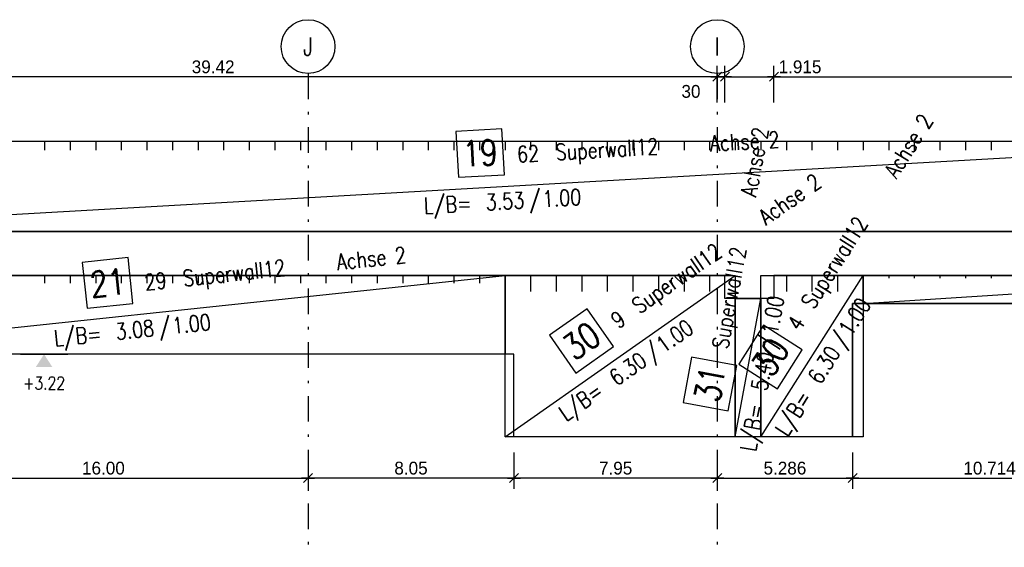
# Model space of a CAD drawing. Extents: x 0 to 238, y 0 to 168.
# Tile 14 of 31: x 36 to 75, y 83 to 103. Entities that reach past the tile are written whole.
import ezdxf
from ezdxf.enums import TextEntityAlignment as Align

# ---------------------------------------------------------------- set-up
doc = ezdxf.new("R2010")
doc.units = 0
doc.header["$LTSCALE"] = 2
doc.header["$MEASUREMENT"] = 0
doc.linetypes.add('AUSGEZOGEN', pattern=[0])
doc.linetypes.add('STRICHPUNKT', pattern=[1, 0.5, -0.25, 0, -0.25])
doc.layers.get('0').update_dxf_attribs({"linetype": 'CONTINUOUS'})
doc.layers.get('DEFPOINTS').update_dxf_attribs({"linetype": 'AUSGEZOGEN'})
for name, color, linetype in [('T__ACHS', 1, 'CONTINUOUS'), ('T__KONS', 3, 'CONTINUOUS'), ('T__M019', 7, 'CONTINUOUS'), ('T__M021', 7, 'CONTINUOUS'), ('T__M023', 7, 'CONTINUOUS'), ('T__M030', 7, 'CONTINUOUS'), ('T__M031', 7, 'CONTINUOUS'), ('T__VERM', 2, 'CONTINUOUS')]:
    doc.layers.add(name, color=color, linetype=linetype)
doc.styles.add('SIMPLEX8', font='simplexd', dxfattribs={"width": 0.8})
doc.dimstyles.new('SOFIBEMLI', dxfattribs={"dimtxt": 0.5, "dimasz": 0.05, "dimexe": 0.18, "dimexo": 0.0625, "dimgap": 0.135, "dimtad": 1, "dimdec": 0, "dimrnd": 0.001, "dimzin": 0, "dimdsep": 46, "dimtxsty": 'Standard', "dimblk1": 'SOFI-VERLI', "dimblk2": 'SOFI-VERRE', "dimsah": 1, "dimcen": 0.5, "dimse1": 1, "dimse2": 1, "dimclrd": 1, "dimclrt": 2, "dimadec": 0, "dimazin": 0, "dimtfac": 1, "dimtdec": 4, "dimtmove": 0, "dimatfit": 3, "dimldrblk": 'SOFI-VERLI', "dimfxl": 0, "dimtolj": 1, "dimtzin": 0, "dimarcsym": 0})
doc.dimstyles.new('SOFIBEMRE', dxfattribs={"dimtxt": 0.5, "dimasz": 0.05, "dimexe": 0.18, "dimexo": 0.0625, "dimgap": 0.135, "dimtad": 1, "dimdec": 0, "dimrnd": 0.001, "dimzin": 0, "dimdsep": 46, "dimtxsty": 'Standard', "dimblk1": 'SOFI-VERRE', "dimblk2": 'SOFI-VERLI', "dimsah": 1, "dimcen": 0.5, "dimse1": 1, "dimse2": 1, "dimclrd": 1, "dimclrt": 2, "dimadec": 0, "dimazin": 0, "dimtfac": 1, "dimtdec": 4, "dimtmove": 0, "dimatfit": 3, "dimldrblk": 'SOFI-VERRE', "dimfxl": 0, "dimtolj": 1, "dimtzin": 0, "dimarcsym": 0})

# ---------------------------------------------------------------- blocks, each defined once
blk = doc.blocks.new('SOFI-KOTELU')
at = {"color": 0, "linetype": 'Continuous'}
blk.add_line((0, 1.85), (0, -1.85), dxfattribs=at)
blk.add_solid([(0, 0), (-1, 0.65), (-1, -0.65)], dxfattribs=at)
at = {"color": 2, "linetype": 'Continuous', "style": 'SIMPLEX8', "width": 0.8}
blk.add_attdef('KOTE', text='', height=1, rotation=90.00021, dxfattribs=at).set_placement((-2.25, 0), align=Align.MIDDLE)
blk = doc.blocks.new('SOFI-VERRE')
at = {"color": 0, "linetype": 'ByBlock'}
for p, q in [((0, -20), (0, 8.5)), ((-5, 0), (5, 0)), ((3.535, 3.535), (-3.535, -3.535))]:
    blk.add_line(p, q, dxfattribs=at)
blk = doc.blocks.new('SOFI-VERLI')
at = {"color": 0, "linetype": 'ByBlock'}
for p, q in [((0, 20), (0, -8.5)), ((-5, 0), (5, 0)), ((3.535, 3.535), (-3.535, -3.535))]:
    blk.add_line(p, q, dxfattribs=at)
blk = doc.blocks.new('*D159')
at = {"color": 1, "linetype": 'ByBlock'}
blk.add_line((31.565, 85.5), (47.465, 85.5), dxfattribs=at)
at = {"layer": 'DEFPOINTS', "color": 0, "linetype": 'ByBlock'}
for p in [(31.515, 89.144), (47.515, 89.144), (47.515, 85.5)]:
    blk.add_point(p, dxfattribs=at)
at = {"color": 1, "linetype": 'ByBlock', "xscale": 0.05, "yscale": 0.05, "zscale": 0.05, "rotation": 180}
blk.add_blockref('SOFI-VERRE', (31.515, 85.5), dxfattribs=at)
at = {"color": 1, "linetype": 'ByBlock', "xscale": 0.05, "yscale": 0.05, "zscale": 0.05}
blk.add_blockref('SOFI-VERLI', (47.515, 85.5), dxfattribs=at)
at = {"color": 2, "linetype": 'ByBlock', "insert": (39.515, 85.885), "char_height": 0.5, "attachment_point": 5}
blk.add_mtext('\\A1;16.00', dxfattribs=at)
blk = doc.blocks.new('*D160')
at = {"color": 1, "linetype": 'ByBlock'}
blk.add_line((55.515, 85.5), (47.565, 85.5), dxfattribs=at)
at = {"layer": 'DEFPOINTS', "color": 0, "linetype": 'ByBlock'}
for p in [(47.515, 89.144), (55.565, 89.144), (47.515, 85.5)]:
    blk.add_point(p, dxfattribs=at)
at = {"color": 1, "linetype": 'ByBlock', "xscale": 0.05, "yscale": 0.05, "zscale": 0.05, "rotation": 180}
blk.add_blockref('SOFI-VERRE', (47.515, 85.5), dxfattribs=at)
at = {"color": 1, "linetype": 'ByBlock', "xscale": 0.05, "yscale": 0.05, "zscale": 0.05}
blk.add_blockref('SOFI-VERLI', (55.565, 85.5), dxfattribs=at)
at = {"color": 2, "linetype": 'ByBlock', "insert": (51.54, 85.885), "char_height": 0.5, "attachment_point": 5}
blk.add_mtext('\\A1;8.05', dxfattribs=at)
blk = doc.blocks.new('*D161')
at = {"color": 1, "linetype": 'ByBlock'}
blk.add_line((63.465, 85.5), (55.615, 85.5), dxfattribs=at)
at = {"layer": 'DEFPOINTS', "color": 0, "linetype": 'ByBlock'}
for p in [(55.565, 89.144), (63.515, 89.144), (55.565, 85.5)]:
    blk.add_point(p, dxfattribs=at)
at = {"color": 1, "linetype": 'ByBlock', "xscale": 0.05, "yscale": 0.05, "zscale": 0.05, "rotation": 180}
blk.add_blockref('SOFI-VERRE', (55.565, 85.5), dxfattribs=at)
at = {"color": 1, "linetype": 'ByBlock', "xscale": 0.05, "yscale": 0.05, "zscale": 0.05}
blk.add_blockref('SOFI-VERLI', (63.515, 85.5), dxfattribs=at)
at = {"color": 2, "linetype": 'ByBlock', "insert": (59.54, 85.885), "char_height": 0.5, "attachment_point": 5}
blk.add_mtext('\\A1;7.95', dxfattribs=at)
blk = doc.blocks.new('*D162')
at = {"color": 1, "linetype": 'ByBlock'}
blk.add_line((63.565, 85.5), (68.751, 85.5), dxfattribs=at)
at = {"layer": 'DEFPOINTS', "color": 0, "linetype": 'ByBlock'}
for p in [(63.515, 89.144), (68.801, 89.144), (68.801, 85.5)]:
    blk.add_point(p, dxfattribs=at)
at = {"color": 1, "linetype": 'ByBlock', "xscale": 0.05, "yscale": 0.05, "zscale": 0.05, "rotation": 180}
blk.add_blockref('SOFI-VERRE', (63.515, 85.5), dxfattribs=at)
at = {"color": 1, "linetype": 'ByBlock', "xscale": 0.05, "yscale": 0.05, "zscale": 0.05}
blk.add_blockref('SOFI-VERLI', (68.801, 85.5), dxfattribs=at)
at = {"color": 2, "linetype": 'ByBlock', "insert": (66.158, 85.885), "char_height": 0.5, "attachment_point": 5}
blk.add_mtext('\\A1;5.28\\S6;', dxfattribs=at)
blk = doc.blocks.new('*D163')
at = {"color": 1, "linetype": 'ByBlock'}
blk.add_line((68.851, 85.5), (79.465, 85.5), dxfattribs=at)
at = {"layer": 'DEFPOINTS', "color": 0, "linetype": 'ByBlock'}
for p in [(68.801, 89.144), (79.515, 89.144), (79.515, 85.5)]:
    blk.add_point(p, dxfattribs=at)
at = {"color": 1, "linetype": 'ByBlock', "xscale": 0.05, "yscale": 0.05, "zscale": 0.05, "rotation": 180}
blk.add_blockref('SOFI-VERRE', (68.801, 85.5), dxfattribs=at)
at = {"color": 1, "linetype": 'ByBlock', "xscale": 0.05, "yscale": 0.05, "zscale": 0.05}
blk.add_blockref('SOFI-VERLI', (79.515, 85.5), dxfattribs=at)
at = {"color": 2, "linetype": 'ByBlock', "insert": (74.158, 85.885), "char_height": 0.5, "attachment_point": 5}
blk.add_mtext('\\A1;10.71\\S4;', dxfattribs=at)
blk = doc.blocks.new('*D167')
at = {"color": 1, "linetype": 'ByBlock'}
blk.add_line((63.465, 101.175), (24.145, 101.175), dxfattribs=at)
at = {"layer": 'DEFPOINTS', "color": 0, "linetype": 'ByBlock'}
for p in [(24.095, 101.175), (24.095, 99.825), (63.515, 99.825)]:
    blk.add_point(p, dxfattribs=at)
at = {"color": 1, "linetype": 'ByBlock', "xscale": 0.05, "yscale": 0.05, "zscale": 0.05, "rotation": 180}
blk.add_blockref('SOFI-VERLI', (24.095, 101.175), dxfattribs=at)
at = {"color": 1, "linetype": 'ByBlock', "xscale": 0.05, "yscale": 0.05, "zscale": 0.05}
blk.add_blockref('SOFI-VERRE', (63.515, 101.175), dxfattribs=at)
at = {"color": 2, "linetype": 'ByBlock', "insert": (43.805, 101.56), "char_height": 0.5, "attachment_point": 5}
blk.add_mtext('\\A1;39.42', dxfattribs=at)
blk = doc.blocks.new('*D168')
at = {"color": 1, "linetype": 'ByBlock'}
for p, q in [((63.465, 101.175), (63.415, 101.175)), ((63.815, 101.175), (63.515, 101.175)), ((63.865, 101.175), (63.915, 101.175))]:
    blk.add_line(p, q, dxfattribs=at)
at = {"layer": 'DEFPOINTS', "color": 0, "linetype": 'ByBlock'}
for p in [(63.515, 101.175), (63.515, 99.825), (63.815, 99.825)]:
    blk.add_point(p, dxfattribs=at)
at = {"color": 1, "linetype": 'ByBlock', "xscale": 0.05, "yscale": 0.05, "zscale": 0.05}
blk.add_blockref('SOFI-VERRE', (63.515, 101.175), dxfattribs=at)
at = {"color": 1, "linetype": 'ByBlock', "xscale": 0.05, "yscale": 0.05, "zscale": 0.05, "rotation": 180}
blk.add_blockref('SOFI-VERLI', (63.815, 101.175), dxfattribs=at)
at = {"color": 2, "linetype": 'ByBlock', "insert": (62.485, 100.601), "char_height": 0.5, "attachment_point": 5}
blk.add_mtext('\\A1;30', dxfattribs=at)
blk = doc.blocks.new('*D169')
at = {"color": 1, "linetype": 'ByBlock'}
for p, q in [((63.865, 101.175), (65.68, 101.175)), ((65.73, 101.175), (67.717, 101.175))]:
    blk.add_line(p, q, dxfattribs=at)
at = {"layer": 'DEFPOINTS', "color": 0, "linetype": 'ByBlock'}
for p in [(65.73, 101.175), (63.815, 99.825), (65.73, 99.825)]:
    blk.add_point(p, dxfattribs=at)
at = {"color": 1, "linetype": 'ByBlock', "xscale": 0.05, "yscale": 0.05, "zscale": 0.05, "rotation": 180}
blk.add_blockref('SOFI-VERLI', (63.815, 101.175), dxfattribs=at)
at = {"color": 1, "linetype": 'ByBlock', "xscale": 0.05, "yscale": 0.05, "zscale": 0.05}
blk.add_blockref('SOFI-VERRE', (65.73, 101.175), dxfattribs=at)
at = {"color": 2, "linetype": 'ByBlock', "insert": (66.748, 101.56), "char_height": 0.5, "attachment_point": 5}
blk.add_mtext('\\A1;1.91\\S5;', dxfattribs=at)
blk = doc.blocks.new('*D170')
at = {"color": 1, "linetype": 'ByBlock'}
blk.add_line((65.78, 101.175), (86.885, 101.175), dxfattribs=at)
at = {"layer": 'DEFPOINTS', "color": 0, "linetype": 'ByBlock'}
for p in [(86.935, 101.175), (65.73, 99.825), (86.935, 99.825)]:
    blk.add_point(p, dxfattribs=at)
at = {"color": 1, "linetype": 'ByBlock', "xscale": 0.05, "yscale": 0.05, "zscale": 0.05, "rotation": 180}
blk.add_blockref('SOFI-VERLI', (65.73, 101.175), dxfattribs=at)
at = {"color": 1, "linetype": 'ByBlock', "xscale": 0.05, "yscale": 0.05, "zscale": 0.05}
blk.add_blockref('SOFI-VERRE', (86.935, 101.175), dxfattribs=at)
at = {"color": 2, "linetype": 'ByBlock', "insert": (76.333, 101.56), "char_height": 0.5, "attachment_point": 5}
blk.add_mtext('\\A1;21.20\\S5;', dxfattribs=at)
blk = doc.blocks.new('SOFI-BM-POS')
at = {"color": 1, "linetype": 'Continuous'}
for p, q in [((0.5, 0.75), (-0.5, 0.75)), ((-0.5, 0.75), (-0.5, -0.25)), ((0.5, -0.25), (0.5, 0.75)), ((-0.5, -0.25), (0.5, -0.25))]:
    blk.add_line(p, q, dxfattribs=at)
blk = doc.blocks.new('SOFI-BM-MATT')
at = {"color": 7, "linetype": 'Continuous'}
blk.add_blockref('SOFI-BM-POS', (-0.5, 0.5), dxfattribs=at)
at = {"color": 2, "linetype": 'Continuous', "style": 'SIMPLEX8', "width": 0.8}
blk.add_text('L/B=', height=0.35, dxfattribs=at).set_placement((-0.75, -0.5), align=Align.RIGHT)
blk.add_text('/', height=0.35, dxfattribs=at).set_placement((0.5, -0.5))
at = {"color": 1, "linetype": 'Continuous', "style": 'SIMPLEX8', "width": 0.8}
blk.add_attdef('SOFI_BM_MULT', text='', height=0.2, dxfattribs=at).set_placement((-1.1, 1.1), align=Align.RIGHT)
at = {"color": 3, "linetype": 'Continuous', "style": 'SIMPLEX8', "width": 0.8}
blk.add_attdef('SOFI_BM_POS', text='', height=0.556, dxfattribs=at).set_placement((-0.5, 0.75), align=Align.MIDDLE_CENTER)
at = {"color": 2, "linetype": 'Continuous', "style": 'SIMPLEX8', "width": 0.8, "flags": 1}
for tag, p in [('SOFI_BM_MATTE', (0.3, 0.5)), ('SOFI_BM_ANZAHL', (0.3, 0.5)), ('SOFI_BM_BREITE', (0.8, -0.5)), ('SOFI_BM_MATR', (1.5, -0.5))]:
    blk.add_attdef(tag, p, '', height=0.35, dxfattribs=at)
blk.add_attdef('SOFI_BM_LAENGE', text='', height=0.35, dxfattribs=at).set_placement((0.4, -0.5), align=Align.RIGHT)
at = {"color": 1, "linetype": 'Continuous', "style": 'SIMPLEX8', "width": 0.8}
for tag, p in [('SOFI_BM_DANEI', (-1.79, -1)), ('SOFI_BM_WANEI', (-1.79, -1.5))]:
    blk.add_attdef(tag, p, '', height=0.2, dxfattribs=at)

msp = doc.modelspace()

# ---------------------------------------------------------------- linework, layer by layer
at = {"layer": 'DEFPOINTS', "color": 14, "linetype": 'AUSGEZOGEN'}
for p, q in [((68.801, 87.115), (68.801, 92.315)), ((68.801, 92.315), (90.205, 92.315))]:
    msp.add_line(p, q, dxfattribs=at)
at = {"layer": 'T__ACHS', "linetype": 'STRICHPUNKT'}
for p, q in [((47.515, 101.304), (47.515, 82.796)), ((63.515, 101.304), (63.515, 82.796))]:
    msp.add_line(p, q, dxfattribs=at)
at = {"layer": 'T__ACHS'}
for centre in [(47.515, 102.354), (63.515, 102.354)]:
    msp.add_circle(centre, 1.05, dxfattribs=at)
at = {"layer": 'T__KONS', "color": 3}
for points in [[(15.215, 98.665), (90.205, 98.665), (90.205, 92.315), (68.801, 92.315), (68.801, 87.115), (55.565, 87.115), (55.565, 90.335), (26.135, 90.335), (26.135, 87.115), (20.385, 87.115), (20.385, 95.985), (16.345, 95.985), (16.345, 87.115), (15.215, 87.115)], [(86.935, 95.135), (86.935, 93.415), (65.73, 93.415), (65.73, 92.515), (63.815, 92.515), (63.815, 93.415), (24.095, 93.415), (24.095, 95.135)]]:
    msp.add_lwpolyline(points, close=True, dxfattribs=at)
at = {"layer": 'T__M019', "color": 1, "linetype": 'Continuous'}
for p, q in [((37.215, 98.665), (37.215, 98.312)), ((38.215, 98.665), (38.215, 98.312)), ((39.215, 98.665), (39.215, 98.312)), ((40.215, 98.665), (40.215, 98.312)), ((41.215, 98.665), (41.215, 98.312)), ((42.215, 98.665), (42.215, 98.312)), ((43.215, 98.665), (43.215, 98.312)), ((44.215, 98.665), (44.215, 98.312)), ((45.215, 98.665), (45.215, 98.312)), ((46.215, 98.665), (46.215, 98.312)), ((47.215, 98.665), (47.215, 98.312)), ((48.215, 98.665), (48.215, 98.312)), ((49.215, 98.665), (49.215, 98.312)), ((50.215, 98.665), (50.215, 98.312)), ((51.215, 98.665), (51.215, 98.312)), ((52.215, 98.665), (52.215, 98.312)), ((53.215, 98.665), (53.215, 98.312)), ((54.215, 98.665), (54.215, 98.312)), ((55.215, 98.665), (55.215, 98.312)), ((56.215, 98.665), (56.215, 98.312)), ((57.215, 98.665), (57.215, 98.312)), ((58.215, 98.665), (58.215, 98.312)), ((59.215, 98.665), (59.215, 98.312)), ((60.215, 98.665), (60.215, 98.312)), ((61.215, 98.665), (61.215, 98.312)), ((62.215, 98.665), (62.215, 98.312)), ((63.215, 98.665), (63.215, 98.312)), ((64.215, 98.665), (64.215, 98.312)), ((65.215, 98.665), (65.215, 98.312)), ((66.215, 98.665), (66.215, 98.312)), ((67.215, 98.665), (67.215, 98.312)), ((68.215, 98.665), (68.215, 98.312)), ((69.215, 98.665), (69.215, 98.312)), ((70.215, 98.665), (70.215, 98.312)), ((71.215, 98.665), (71.215, 98.312)), ((72.215, 98.665), (72.215, 98.312)), ((73.215, 98.665), (73.215, 98.312)), ((74.215, 98.665), (74.215, 98.312))]:
    msp.add_line(p, q, dxfattribs=at)
msp.add_lwpolyline([(24.215, 95.135), (24.215, 98.665), (86.215, 98.665), (86.215, 95.135), (24.215, 95.135), (86.215, 98.665)], dxfattribs=at)
at = {"layer": 'T__M021', "color": 1, "linetype": 'Continuous'}
for p, q in [((37.215, 93.415), (37.215, 93.107)), ((38.215, 93.415), (38.215, 93.107)), ((39.215, 93.415), (39.215, 93.107)), ((40.215, 93.415), (40.215, 93.107)), ((41.215, 93.415), (41.215, 93.107)), ((42.215, 93.415), (42.215, 93.107)), ((43.215, 93.415), (43.215, 93.107)), ((44.215, 93.415), (44.215, 93.107)), ((45.215, 93.415), (45.215, 93.107)), ((46.215, 93.415), (46.215, 93.107)), ((47.215, 93.415), (47.215, 93.107)), ((48.215, 93.415), (48.215, 93.107)), ((49.215, 93.415), (49.215, 93.107)), ((50.215, 93.415), (50.215, 93.107)), ((51.215, 93.415), (51.215, 93.107)), ((52.215, 93.415), (52.215, 93.107)), ((53.215, 93.415), (53.215, 93.107)), ((54.215, 93.415), (54.215, 93.107))]:
    msp.add_line(p, q, dxfattribs=at)
msp.add_lwpolyline([(26.215, 90.335), (26.215, 93.415), (55.215, 93.415), (55.215, 90.335), (26.215, 90.335), (55.215, 93.415)], dxfattribs=at)
at = {"layer": 'T__M023', "color": 1, "linetype": 'Continuous'}
for p, q in [((70.215, 93.415), (70.215, 93.305)), ((71.215, 93.415), (71.215, 93.305)), ((72.215, 93.415), (72.215, 93.305)), ((73.215, 93.415), (73.215, 93.305)), ((74.215, 93.415), (74.215, 93.305))]:
    msp.add_line(p, q, dxfattribs=at)
msp.add_lwpolyline([(69.215, 92.315), (69.215, 93.415), (86.215, 93.415), (86.215, 92.315), (69.215, 92.315), (86.215, 93.415)], dxfattribs=at)
at = {"layer": 'T__M030', "color": 1, "linetype": 'Continuous'}
for p, q in [((56.215, 93.415), (56.215, 92.785)), ((57.215, 93.415), (57.215, 92.785)), ((58.215, 93.415), (58.215, 92.785)), ((59.215, 93.415), (59.215, 92.785)), ((60.215, 93.415), (60.215, 92.785)), ((61.215, 93.415), (61.215, 92.785)), ((62.215, 93.415), (62.215, 92.785)), ((63.215, 93.415), (63.215, 92.785)), ((66.215, 93.415), (66.215, 92.785)), ((67.215, 93.415), (67.215, 92.785)), ((68.215, 93.415), (68.215, 92.785))]:
    msp.add_line(p, q, dxfattribs=at)
for points in [[(55.215, 87.115), (55.215, 93.415), (64.215, 93.415), (64.215, 87.115), (55.215, 87.115), (64.215, 93.415)], [(65.215, 87.115), (65.215, 93.415), (69.215, 93.415), (69.215, 87.115), (65.215, 87.115), (69.215, 93.415)]]:
    msp.add_lwpolyline(points, dxfattribs=at)
at = {"layer": 'T__M031', "color": 1, "linetype": 'Continuous'}
msp.add_lwpolyline([(64.215, 87.115), (64.215, 92.515), (65.215, 92.515), (65.215, 87.115), (64.215, 87.115), (65.215, 92.515)], dxfattribs=at)

# ---------------------------------------------------------------- block references
at = {"layer": 'T__M019', "color": 1}
ref = msp.add_blockref('SOFI-BM-MATT', (55.215, 96.9), dxfattribs=dict(at, xscale=1.799, yscale=1.799, zscale=1.799, rotation=3.258644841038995))
ref.add_attrib('SOFI_BM_POS', '19', dxfattribs={"layer": '0', "color": 3, "linetype": 'Continuous', "height": 0.9994, "rotation": 3.2586, "style": 'SIMPLEX8', "width": 0.8}).set_placement((54.24, 98.196), align=Align.MIDDLE_CENTER)
ref.add_attrib('SOFI_BM_MATTE', 'Superwall12', (57.212, 97.914), dxfattribs={"layer": '0', "color": 2, "linetype": 'Continuous', "height": 0.62965, "rotation": 3.2586, "style": 'SIMPLEX8', "width": 0.8})
ref.add_attrib('SOFI_BM_BREITE', '1.00', (56.703, 96.084), dxfattribs={"layer": '0', "color": 2, "linetype": 'Continuous', "height": 0.6296, "rotation": 3.2586, "style": 'SIMPLEX8', "width": 0.8})
ref.add_attrib('SOFI_BM_LAENGE', '3.53', dxfattribs={"layer": '0', "color": 2, "linetype": 'Continuous', "height": 0.6296, "rotation": 3.2586, "style": 'SIMPLEX8', "width": 0.8}).set_placement((55.985, 96.043), align=Align.RIGHT)
ref.add_attrib('SOFI_BM_ANZAHL', '62', (55.703, 97.828), dxfattribs={"layer": '0', "color": 2, "linetype": 'Continuous', "height": 0.6296, "rotation": 3.2586, "style": 'SIMPLEX8', "width": 0.8})
ref.add_attrib('SOFI_BM_MATR', 'Achse 2', (63.246, 98.258), dxfattribs={"layer": '0', "color": 2, "linetype": 'Continuous', "height": 0.6296, "rotation": 3.2586, "style": 'SIMPLEX8', "width": 0.8})
at = {"layer": 'T__M021', "color": 1}
ref = msp.add_blockref('SOFI-BM-MATT', (40.715, 91.875), dxfattribs=dict(at, xscale=1.799, yscale=1.799, zscale=1.799, rotation=6.062480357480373))
ref.add_attrib('SOFI_BM_POS', '21', dxfattribs={"layer": '0', "color": 3, "linetype": 'Continuous', "height": 0.9994, "rotation": 6.0625, "style": 'SIMPLEX8', "width": 0.8}).set_placement((39.678, 93.121), align=Align.MIDDLE_CENTER)
ref.add_attrib('SOFI_BM_MATTE', 'Superwall12', (42.66, 92.986), dxfattribs={"layer": '0', "color": 2, "linetype": 'Continuous', "height": 0.62965, "rotation": 6.0625, "style": 'SIMPLEX8', "width": 0.8})
ref.add_attrib('SOFI_BM_BREITE', '1.00', (42.241, 91.132), dxfattribs={"layer": '0', "color": 2, "linetype": 'Continuous', "height": 0.6296, "rotation": 6.0625, "style": 'SIMPLEX8', "width": 0.8})
ref.add_attrib('SOFI_BM_LAENGE', '3.08', dxfattribs={"layer": '0', "color": 2, "linetype": 'Continuous', "height": 0.6296, "rotation": 6.0625, "style": 'SIMPLEX8', "width": 0.8}).set_placement((41.526, 91.056), align=Align.RIGHT)
ref.add_attrib('SOFI_BM_ANZAHL', '29', (41.157, 92.826), dxfattribs={"layer": '0', "color": 2, "linetype": 'Continuous', "height": 0.6296, "rotation": 6.0625, "style": 'SIMPLEX8', "width": 0.8})
ref.add_attrib('SOFI_BM_MATR', 'Achse 2', (48.67, 93.624), dxfattribs={"layer": '0', "color": 2, "linetype": 'Continuous', "height": 0.6296, "rotation": 6.0625, "style": 'SIMPLEX8', "width": 0.8})
at = {"layer": 'T__M030', "color": 7}
ref = msp.add_blockref('SOFI-BM-MATT', (67.215, 90.265), dxfattribs=dict(at, xscale=1.799, yscale=1.799, zscale=1.799, rotation=57.5876933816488))
ref.add_attrib('SOFI_BM_POS', '30', dxfattribs={"layer": '0', "color": 3, "linetype": 'Continuous', "height": 0.9994, "rotation": 57.5877, "style": 'SIMPLEX8', "width": 0.8}).set_placement((65.594, 90.229), align=Align.MIDDLE_CENTER)
ref.add_attrib('SOFI_BM_MATTE', 'Superwall12', (67.285, 92.053), dxfattribs={"layer": '0', "color": 2, "linetype": 'Continuous', "height": 0.62965, "rotation": 57.5877, "style": 'SIMPLEX8', "width": 0.8})
ref.add_attrib('SOFI_BM_BREITE', '1.00', (68.746, 90.998), dxfattribs={"layer": '0', "color": 2, "linetype": 'Continuous', "height": 0.6296, "rotation": 57.5877, "style": 'SIMPLEX8', "width": 0.8})
ref.add_attrib('SOFI_BM_LAENGE', '6.30', dxfattribs={"layer": '0', "color": 2, "linetype": 'Continuous', "height": 0.6296, "rotation": 57.5877, "style": 'SIMPLEX8', "width": 0.8}).set_placement((68.36, 90.39), align=Align.RIGHT)
ref.add_attrib('SOFI_BM_ANZAHL', '4', (66.745, 91.203), dxfattribs={"layer": '0', "color": 2, "linetype": 'Continuous', "height": 0.63, "rotation": 57.5877, "style": 'SIMPLEX8', "width": 0.8})
ref.add_attrib('SOFI_BM_MATR', 'Achse 2', (70.525, 97.156), dxfattribs={"layer": '0', "color": 2, "linetype": 'Continuous', "height": 0.6296, "rotation": 57.5877, "style": 'SIMPLEX8', "width": 0.8})
at = {"layer": 'T__M030', "color": 1}
ref = msp.add_blockref('SOFI-BM-MATT', (59.715, 90.265), dxfattribs=dict(at, xscale=1.799, yscale=1.799, zscale=1.799, rotation=34.99202019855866))
ref.add_attrib('SOFI_BM_POS', '30', dxfattribs={"layer": '0', "color": 3, "linetype": 'Continuous', "height": 0.9994, "rotation": 34.992, "style": 'SIMPLEX8', "width": 0.8}).set_placement((58.204, 90.854), align=Align.MIDDLE_CENTER)
ref.add_attrib('SOFI_BM_MATTE', 'Superwall12', (60.467, 91.889), dxfattribs={"layer": '0', "color": 2, "linetype": 'Continuous', "height": 0.62965, "rotation": 34.992, "style": 'SIMPLEX8', "width": 0.8})
ref.add_attrib('SOFI_BM_BREITE', '1.00', (61.41, 90.353), dxfattribs={"layer": '0', "color": 2, "linetype": 'Continuous', "height": 0.6296, "rotation": 34.992, "style": 'SIMPLEX8', "width": 0.8})
ref.add_attrib('SOFI_BM_LAENGE', '6.30', dxfattribs={"layer": '0', "color": 2, "linetype": 'Continuous', "height": 0.6296, "rotation": 34.992, "style": 'SIMPLEX8', "width": 0.8}).set_placement((60.82, 89.941), align=Align.RIGHT)
ref.add_attrib('SOFI_BM_ANZAHL', '9', (59.641, 91.311), dxfattribs={"layer": '0', "color": 2, "linetype": 'Continuous', "height": 0.63, "rotation": 34.992, "style": 'SIMPLEX8', "width": 0.8})
ref.add_attrib('SOFI_BM_MATR', 'Achse 2', (65.419, 95.355), dxfattribs={"layer": '0', "color": 2, "linetype": 'Continuous', "height": 0.6296, "rotation": 34.992, "style": 'SIMPLEX8', "width": 0.8})
at = {"layer": 'T__M031', "color": 1}
ref = msp.add_blockref('SOFI-BM-MATT', (64.715, 89.815), dxfattribs=dict(at, xscale=1.799, yscale=1.799, zscale=1.799, rotation=79.50852298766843))
ref.add_attrib('SOFI_BM_POS', '31', dxfattribs={"layer": '0', "color": 3, "linetype": 'Continuous', "height": 0.9994, "rotation": 79.5085, "style": 'SIMPLEX8', "width": 0.8}).set_placement((63.225, 89.176), align=Align.MIDDLE_CENTER)
ref.add_attrib('SOFI_BM_MATTE', 'Superwall12', (63.929, 90.509), dxfattribs={"layer": '0', "color": 2, "linetype": 'Continuous', "height": 0.62965, "rotation": 79.5085, "style": 'SIMPLEX8', "width": 0.8})
ref.add_attrib('SOFI_BM_BREITE', '1.00', (65.862, 91.066), dxfattribs={"layer": '0', "color": 2, "linetype": 'Continuous', "height": 0.6296, "rotation": 79.5085, "style": 'SIMPLEX8', "width": 0.8})
ref.add_attrib('SOFI_BM_LAENGE', '5.40', dxfattribs={"layer": '0', "color": 2, "linetype": 'Continuous', "height": 0.6296, "rotation": 79.5085, "style": 'SIMPLEX8', "width": 0.8}).set_placement((65.731, 90.359), align=Align.RIGHT)
ref.add_attrib('SOFI_BM_MATR', 'Achse 2', (65.03, 96.453), dxfattribs={"layer": '0', "color": 2, "linetype": 'Continuous', "height": 0.6296, "rotation": 79.5085, "style": 'SIMPLEX8', "width": 0.8})
at = {"layer": 'T__VERM', "color": 1, "linetype": 'Continuous'}
ref = msp.add_blockref('SOFI-KOTELU', (37.195, 90.335), dxfattribs=dict(at, xscale=0.5, yscale=0.5, zscale=0.5, rotation=90))
ref.add_attrib('KOTE', '+3.22', dxfattribs={"layer": '0', "color": 1, "linetype": 'Continuous', "height": 0.5, "rotation": 0.0002, "style": 'SIMPLEX8', "width": 0.8}).set_placement((37.195, 89.21), align=Align.MIDDLE)

# ---------------------------------------------------------------- texts
at = {"layer": 'T__ACHS', "color": 2, "style": 'SIMPLEX8', "width": 0.8}
for s, p in [('J', (47.515, 102.354)), ('I', (63.515, 102.354))]:
    msp.add_text(s, height=0.7, dxfattribs=at).set_placement(p, align=Align.MIDDLE)

# ---------------------------------------------------------------- dimensions: what is measured, and where the dimension line sits
at = {"layer": 'T__VERM', "color": 1, "linetype": 'Continuous'}
for base, p1, p2, text, dimstyle, override, picture, middle in [((24.095, 101.175), (63.515, 99.825), (24.095, 99.825), '39.42', 'SOFIBEMRE', {"dimgap": 0.135}, '*D167', (43.805, 101.56)), ((65.73, 101.175), (63.815, 99.825), (65.73, 99.825), '1.91\\S5;', 'SOFIBEMLI', {"dimgap": 0.05165}, '*D169', (66.748, 101.56)), ((86.935, 101.175), (65.73, 99.825), (86.935, 99.825), '21.20\\S5;', 'SOFIBEMLI', {"dimgap": 0.05165}, '*D170', (76.333, 101.56)), ((47.515, 85.5), (31.515, 89.144), (47.515, 89.144), '16.00', 'SOFIBEMRE', {"dimgap": 0.135}, '*D159', (39.515, 85.885)), ((47.515, 85.5), (55.565, 89.144), (47.515, 89.144), '8.05', 'SOFIBEMLI', {"dimgap": 0.135}, '*D160', (51.54, 85.885)), ((55.565, 85.5), (63.515, 89.144), (55.565, 89.144), '7.95', 'SOFIBEMLI', {"dimgap": 0.135}, '*D161', (59.54, 85.885)), ((68.801, 85.5), (63.515, 89.144), (68.801, 89.144), '5.28\\S6;', 'SOFIBEMRE', {"dimgap": 0.05165}, '*D162', (66.158, 85.885)), ((79.515, 85.5), (68.801, 89.144), (79.515, 89.144), '10.71\\S4;', 'SOFIBEMRE', {"dimgap": 0.05165}, '*D163', (74.158, 85.885))]:
    dim = msp.add_linear_dim(base=base, p1=p1, p2=p2, text=text, dimstyle=dimstyle, override=override, dxfattribs=at)
    dim.commit()
    dim.dimension.update_dxf_attribs({"geometry": picture, "text_midpoint": middle})
dim = msp.add_linear_dim(base=(63.515, 101.175), p1=(63.815, 99.825), p2=(63.515, 99.825), text='30', dimstyle='SOFIBEMLI', override={"dimtmove": 2}, dxfattribs=at)
dim.commit()
dim.dimension.update_dxf_attribs({"geometry": '*D168', "text_midpoint": (62.485, 100.601), "dimtype": 160})

doc.saveas('drawing.dxf')
